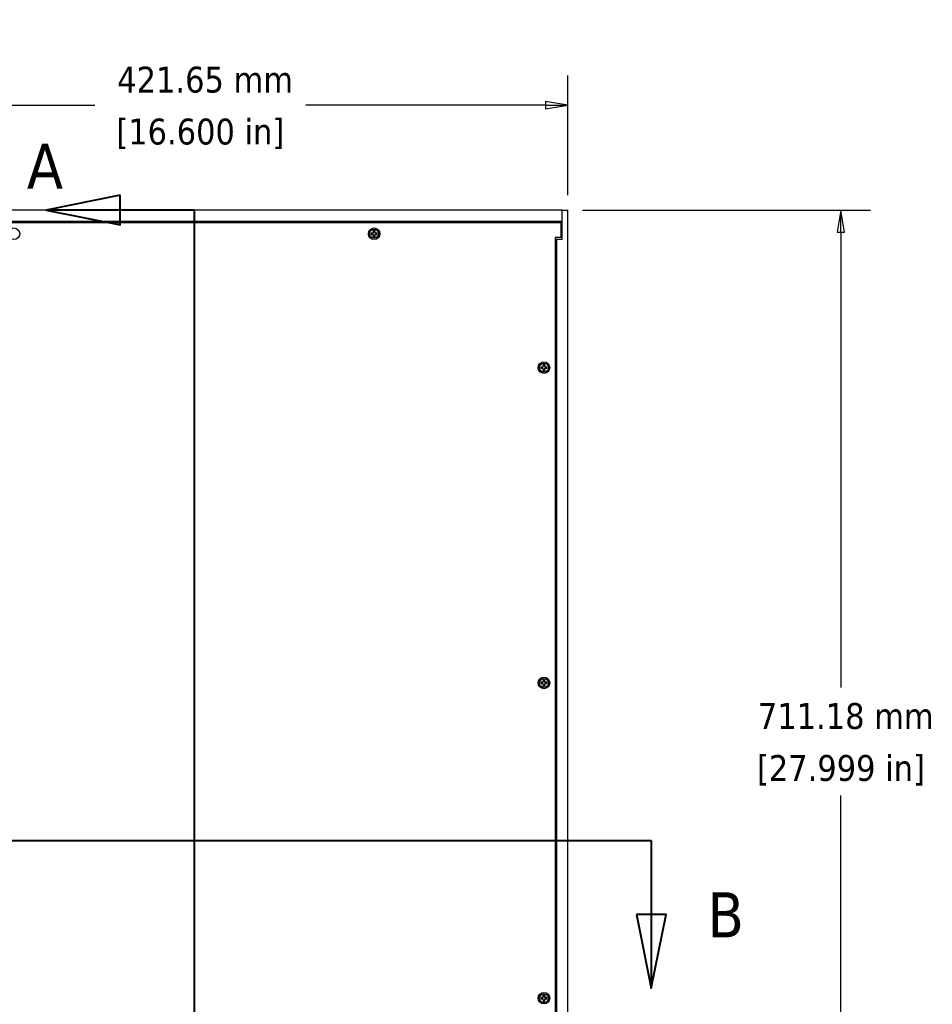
# Model space of a CAD drawing. Header units: millimetres. Extents: x 80 to 2248, y 80 to 1719.
# Tile 27 of 67: x 456 to 971, y 823 to 1378. Entities that reach past the tile are written whole.
import ezdxf

# ---------------------------------------------------------------- set-up
doc = ezdxf.new("R2010")
doc.units = ezdxf.units.MM
doc.header["$LTSCALE"] = 8.333333
doc.linetypes.add('DOUBLE_DASH_CHAIN', pattern=[1.2403, 0.6614, -0.0827, 0.1654, -0.0827, 0.1654, -0.0827])
for name, color, linetype, lineweight in [('Dimension (ANSI)', 7, 'Continuous', 25), ('Section Line (ANSI)', 7, 'DOUBLE_DASH_CHAIN', 40), ('Visible (ANSI)', 7, 'Continuous', 25)]:
    doc.layers.add(name, color=color, linetype=linetype, lineweight=lineweight)
doc.styles.add('Note Text (ANSI)', font='tahoma.ttf')
doc.styles.add('Note Text (ANSI) - 3DA', font='tahoma.ttf')
doc.dimstyles.new('Default - mm (ANSI)', dxfattribs={"dimscale": 8.333333, "dimtxt": 1.75, "dimasz": 1.5, "dimexe": 2, "dimexo": 1, "dimgap": 0.8, "dimtad": 0, "dimtih": 1, "dimtoh": 1, "dimrnd": 1e-08, "dimzin": 0, "dimdsep": 46, "dimtxsty": 'Note Text (ANSI)', "dimblk": 'Filled-2', "dimcen": 0.09, "dimdle": 10, "dimclrd": 256, "dimclre": 256, "dimclrt": 256, "dimadec": 1, "dimazin": 0, "dimtfac": 1.741714, "dimtofl": 0, "dimtmove": 0, "dimatfit": 3, "dimldrblk": 'Filled-1', "dimfxl": 1, "dimtolj": 1, "dimtzin": 0, "dimlwd": -1, "dimlwe": -1, "dimarcsym": 0})

# ---------------------------------------------------------------- blocks, each defined once
blk = doc.blocks.new('2dTransSection0')
at = {"layer": 'Section Line (ANSI)', "linetype": 'Continuous'}
for p, q in [((61.508, 153.538), (56.508, 152.538)), ((61.508, 151.538), (61.508, 153.538)), ((61.508, 152.538), (56.508, 152.538)), ((56.508, 152.538), (61.508, 151.538)), ((66.508, 152.538), (61.508, 152.538)), ((66.508, 152.538), (66.508, 145.064)), ((66.508, 74.67), (66.508, 67.196)), ((61.508, 68.196), (56.508, 67.196)), ((61.508, 66.196), (61.508, 68.196)), ((61.508, 67.196), (56.508, 67.196)), ((56.508, 67.196), (61.508, 66.196)), ((66.508, 67.196), (61.508, 67.196))]:
    blk.add_line(p, q, dxfattribs=at)
at = {"layer": 'Section Line (ANSI)', "linetype": 'DOUBLE_DASH_CHAIN', "ltscale": 12.556316}
blk.add_line((66.508, 152.538), (66.508, 67.196), dxfattribs=at)
at = {"layer": 'Section Line (ANSI)', "linetype": 'Continuous', "flags": 128}
for points in [[(61.508, 153.538), (56.508, 152.538), (61.508, 151.538), (61.508, 153.538)], [(61.508, 68.196), (56.508, 67.196), (61.508, 66.196), (61.508, 68.196)]]:
    blk.add_lwpolyline(points, dxfattribs=at)
at = {"layer": 'Section Line (ANSI)'}
for points in [[(61.508, 153.538), (56.508, 152.538), (61.508, 151.538), (61.508, 153.538)], [(61.508, 68.196), (56.508, 67.196), (61.508, 66.196), (61.508, 68.196)]]:
    blk.add_solid(points, dxfattribs=at)
at = {"layer": 'Section Line (ANSI)', "char_height": 3.048, "attachment_point": 7, "style": 'Note Text (ANSI) - 3DA'}
for insert in [(55.188, 153.973), (55.462, 62.185)]:
    blk.add_mtext('A', dxfattribs=dict(at, insert=insert))
blk = doc.blocks.new('2dTransSection1')
at = {"layer": 'Section Line (ANSI)', "linetype": 'DOUBLE_DASH_CHAIN', "ltscale": 14.02702}
blk.add_line((35.978, 109.867), (97.469, 109.867), dxfattribs=at)
at = {"layer": 'Section Line (ANSI)', "linetype": 'Continuous'}
for p, q in [((88.172, 109.867), (97.469, 109.867)), ((97.469, 109.867), (97.469, 104.867)), ((96.469, 104.867), (97.469, 99.867)), ((98.469, 104.867), (96.469, 104.867)), ((97.469, 104.867), (97.469, 99.867)), ((97.469, 99.867), (98.469, 104.867))]:
    blk.add_line(p, q, dxfattribs=at)
at = {"layer": 'Section Line (ANSI)', "linetype": 'Continuous', "flags": 128}
blk.add_lwpolyline([(96.469, 104.867), (97.469, 99.867), (98.469, 104.867), (96.469, 104.867)], dxfattribs=at)
at = {"layer": 'Section Line (ANSI)'}
blk.add_solid([(96.469, 104.867), (97.469, 99.867), (98.469, 104.867), (96.469, 104.867)], dxfattribs=at)
at = {"layer": 'Section Line (ANSI)', "insert": (101.274, 103.319), "char_height": 3.048, "attachment_point": 7, "style": 'Note Text (ANSI) - 3DA'}
blk.add_mtext('B', dxfattribs=at)
blk = doc.blocks.new('Filled-2')
at = {"color": 0}
for p, q in [((0, 0), (-1, 0.167)), ((-1, 0.167), (-1, -0.167)), ((-1, 0), (0, 0)), ((-1, -0.167), (0, 0))]:
    blk.add_line(p, q, dxfattribs=at)
at = {"color": 0, "flags": 128}
blk.add_lwpolyline([(-1, -0.167), (0, 0), (-1, 0.167), (-1, -0.167)], dxfattribs=at)
at = {"color": 0}
blk.add_solid([(-1, -0.167), (0, 0), (-1, 0.167), (-1, -0.167)], dxfattribs=at)
blk = doc.blocks.new('*D10')
at = {"layer": 'Defpoints', "color": 0, "transparency": 16777216}
for p in [(765.06, 1271.15), (919.21, 1271.15), (795.54, 559.97)]:
    blk.add_point(p, dxfattribs=at)
at = {"layer": 'Dimension (ANSI)', "transparency": 16777216}
for p, q in [((773.4, 1271.15), (935.88, 1271.15)), ((919.21, 1258.65), (919.21, 1001.88)), ((919.21, 572.47), (919.21, 940.88)), ((803.88, 559.97), (935.88, 559.97))]:
    blk.add_line(p, q, dxfattribs=at)
at = {"layer": 'Dimension (ANSI)', "transparency": 16777216, "xscale": 12.5, "yscale": 12.5, "zscale": 12.5}
for p, rotation in [((919.21, 1271.15), 90), ((919.21, 559.97), 270)]:
    blk.add_blockref('Filled-2', p, dxfattribs=dict(at, rotation=rotation))
at = {"layer": 'Dimension (ANSI)', "transparency": 16777216, "char_height": 14.5833, "attachment_point": 5, "style": 'Note Text (ANSI)'}
for s, insert in [('\\A1; 711.18 mm', (919.21, 985.67)), ('\\A1;[27.999 in]', (919.21, 955.18))]:
    blk.add_mtext(s, dxfattribs=dict(at, insert=insert))
blk = doc.blocks.new('Filled-1')
at = {"color": 0}
for p, q in [((0, 0), (-1, 0.333)), ((-1, 0.333), (-1, -0.333)), ((-1, 0), (0, 0)), ((-1, -0.333), (0, 0))]:
    blk.add_line(p, q, dxfattribs=at)
at = {"color": 0, "flags": 128}
blk.add_lwpolyline([(-1, -0.333), (0, 0), (-1, 0.333), (-1, -0.333)], dxfattribs=at)
at = {"color": 0}
blk.add_solid([(-1, -0.333), (0, 0), (-1, 0.333), (-1, -0.333)], dxfattribs=at)
blk = doc.blocks.new('*D18')
at = {"layer": 'Defpoints', "color": 0, "transparency": 16777216}
for p in [(343.41, 1330.3), (343.41, 1271.15), (765.06, 1271.15)]:
    blk.add_point(p, dxfattribs=at)
at = {"layer": 'Dimension (ANSI)', "transparency": 16777216}
for p, q in [((343.41, 1279.48), (343.41, 1346.96)), ((765.06, 1279.48), (765.06, 1346.96)), ((355.91, 1330.3), (498.21, 1330.3)), ((752.56, 1330.3), (617.34, 1330.3))]:
    blk.add_line(p, q, dxfattribs=at)
at = {"layer": 'Dimension (ANSI)', "transparency": 16777216, "xscale": 12.5, "yscale": 12.5, "zscale": 12.5, "rotation": 180}
blk.add_blockref('Filled-2', (343.41, 1330.3), dxfattribs=at)
at = {"layer": 'Dimension (ANSI)', "transparency": 16777216, "xscale": 12.5, "yscale": 12.5, "zscale": 12.5}
blk.add_blockref('Filled-2', (765.06, 1330.3), dxfattribs=at)
at = {"layer": 'Dimension (ANSI)', "transparency": 16777216, "char_height": 14.5833, "attachment_point": 5, "style": 'Note Text (ANSI)'}
for s, insert in [('\\A1; 421.65 mm', (557.77, 1344.56)), ('\\A1;[16.600 in]', (557.77, 1314.09))]:
    blk.add_mtext(s, dxfattribs=dict(at, insert=insert))

msp = doc.modelspace()

# ---------------------------------------------------------------- linework, layer by layer
at = {"layer": 'Visible (ANSI)'}
for p, q in [((761.8869, 1271.1495), (346.5869, 1271.1495)), ((761.8869, 1271.1495), (765.0619, 1271.1495)), ((761.8869, 1254.6495), (761.8869, 1271.1495)), ((765.0619, 598.0695), (765.0619, 1271.1495)), ((346.5869, 1264.7995), (761.8869, 1264.7995)), ((347.3412, 1264.0602), (761.1326, 1264.0602)), ((761.1326, 1264.0602), (761.1326, 1255.6782)), ((761.1326, 1263.5295), (761.8869, 1263.5295)), ((654.7781, 1258.12), (654.0783, 1258.12)), ((654.0783, 1257.402), (654.7781, 1257.402)), ((655.273, 1258.325), (654.7781, 1258.12)), ((654.7945, 1258.0374), (654.7781, 1258.12)), ((654.7945, 1257.4847), (654.7781, 1257.402)), ((654.7781, 1257.402), (655.273, 1257.1971)), ((655.4779, 1258.8198), (655.273, 1258.325)), ((655.3682, 1258.2297), (655.273, 1258.325)), ((655.3682, 1257.2923), (655.273, 1257.1971)), ((655.273, 1257.1971), (655.4779, 1256.7022)), ((655.4779, 1259.5197), (655.4779, 1258.8198)), ((655.5606, 1258.8034), (655.4779, 1258.8198)), ((655.5606, 1256.7186), (655.4779, 1256.7022)), ((655.4779, 1256.7022), (655.4779, 1256.0024)), ((656.1133, 1258.8034), (656.1959, 1258.8198)), ((656.1133, 1256.7186), (656.1959, 1256.7022)), ((656.1959, 1258.8198), (656.1959, 1259.5197)), ((656.4009, 1258.325), (656.1959, 1258.8198)), ((656.1959, 1256.7022), (656.4009, 1257.1971)), ((656.1959, 1256.0024), (656.1959, 1256.7022)), ((656.3056, 1258.2297), (656.4009, 1258.325)), ((656.3056, 1257.2923), (656.4009, 1257.1971)), ((656.8958, 1258.12), (656.4009, 1258.325)), ((656.4009, 1257.1971), (656.8958, 1257.402)), ((656.8793, 1258.0374), (656.8958, 1258.12)), ((656.8793, 1257.4847), (656.8958, 1257.402)), ((657.5956, 1258.12), (656.8958, 1258.12)), ((656.8958, 1257.402), (657.5956, 1257.402)), ((761.1326, 1255.6782), (757.9576, 1255.6782)), ((757.9576, 1255.6782), (757.9576, 575.4408)), ((757.9576, 1254.6495), (758.7119, 1254.6495)), ((758.7119, 1254.6495), (758.7119, 576.4695)), ((758.7119, 1254.6495), (761.8869, 1254.6495)), ((751.0945, 1182.8235), (750.5996, 1182.6185)), ((751.2994, 1183.3183), (751.0945, 1182.8235)), ((751.1897, 1182.7282), (751.0945, 1182.8235)), ((751.2994, 1184.0182), (751.2994, 1183.3183)), ((751.3821, 1183.3019), (751.2994, 1183.3183)), ((751.9348, 1183.3019), (752.0174, 1183.3183)), ((752.0174, 1183.3183), (752.0174, 1184.0182)), ((752.2224, 1182.8235), (752.0174, 1183.3183)), ((752.1271, 1182.7282), (752.2224, 1182.8235)), ((752.7173, 1182.6185), (752.2224, 1182.8235)), ((750.5996, 1182.6185), (749.8998, 1182.6185)), ((749.8998, 1181.9005), (750.5996, 1181.9005)), ((750.616, 1182.5359), (750.5996, 1182.6185)), ((750.616, 1181.9832), (750.5996, 1181.9005)), ((750.5996, 1181.9005), (751.0945, 1181.6956)), ((751.1897, 1181.7908), (751.0945, 1181.6956)), ((751.0945, 1181.6956), (751.2994, 1181.2007)), ((751.3821, 1181.2171), (751.2994, 1181.2007)), ((751.2994, 1181.2007), (751.2994, 1180.5009)), ((751.9348, 1181.2171), (752.0174, 1181.2007)), ((752.0174, 1181.2007), (752.2224, 1181.6956)), ((752.0174, 1180.5009), (752.0174, 1181.2007)), ((752.1271, 1181.7908), (752.2224, 1181.6956)), ((752.2224, 1181.6956), (752.7173, 1181.9005)), ((752.7008, 1182.5359), (752.7173, 1182.6185)), ((752.7008, 1181.9832), (752.7173, 1181.9005)), ((753.4171, 1182.6185), (752.7173, 1182.6185)), ((752.7173, 1181.9005), (753.4171, 1181.9005)), ((751.2994, 1005.5183), (751.0945, 1005.0235)), ((751.2994, 1006.2182), (751.2994, 1005.5183)), ((751.3821, 1005.5019), (751.2994, 1005.5183)), ((751.9348, 1005.5019), (752.0174, 1005.5183)), ((752.0174, 1005.5183), (752.0174, 1006.2182)), ((752.2224, 1005.0235), (752.0174, 1005.5183)), ((750.5996, 1004.8185), (749.8998, 1004.8185)), ((749.8998, 1004.1005), (750.5996, 1004.1005)), ((751.0945, 1005.0235), (750.5996, 1004.8185)), ((750.616, 1004.7359), (750.5996, 1004.8185)), ((750.616, 1004.1832), (750.5996, 1004.1005)), ((750.5996, 1004.1005), (751.0945, 1003.8956)), ((751.1897, 1004.9282), (751.0945, 1005.0235)), ((751.1897, 1003.9908), (751.0945, 1003.8956)), ((751.0945, 1003.8956), (751.2994, 1003.4007)), ((751.3821, 1003.4171), (751.2994, 1003.4007)), ((751.2994, 1003.4007), (751.2994, 1002.7009)), ((751.9348, 1003.4171), (752.0174, 1003.4007)), ((752.0174, 1003.4007), (752.2224, 1003.8956)), ((752.0174, 1002.7009), (752.0174, 1003.4007)), ((752.1271, 1004.9282), (752.2224, 1005.0235)), ((752.1271, 1003.9908), (752.2224, 1003.8956)), ((752.7173, 1004.8185), (752.2224, 1005.0235)), ((752.2224, 1003.8956), (752.7173, 1004.1005)), ((752.7008, 1004.7359), (752.7173, 1004.8185)), ((752.7008, 1004.1832), (752.7173, 1004.1005)), ((753.4171, 1004.8185), (752.7173, 1004.8185)), ((752.7173, 1004.1005), (753.4171, 1004.1005)), ((751.2994, 827.7183), (751.0945, 827.2235)), ((751.2994, 828.4182), (751.2994, 827.7183)), ((751.3821, 827.7019), (751.2994, 827.7183)), ((751.9348, 827.7019), (752.0174, 827.7183)), ((752.0174, 827.7183), (752.0174, 828.4182)), ((752.2224, 827.2235), (752.0174, 827.7183)), ((750.5996, 827.0185), (749.8998, 827.0185)), ((749.8998, 826.3005), (750.5996, 826.3005)), ((751.0945, 827.2235), (750.5996, 827.0185)), ((750.616, 826.9359), (750.5996, 827.0185)), ((750.616, 826.3832), (750.5996, 826.3005)), ((750.5996, 826.3005), (751.0945, 826.0956)), ((751.1897, 827.1282), (751.0945, 827.2235)), ((751.1897, 826.1908), (751.0945, 826.0956)), ((751.0945, 826.0956), (751.2994, 825.6007)), ((751.3821, 825.6171), (751.2994, 825.6007)), ((751.2994, 825.6007), (751.2994, 824.9009)), ((751.9348, 825.6171), (752.0174, 825.6007)), ((752.0174, 825.6007), (752.2224, 826.0956)), ((752.0174, 824.9009), (752.0174, 825.6007)), ((752.1271, 827.1282), (752.2224, 827.2235)), ((752.1271, 826.1908), (752.2224, 826.0956)), ((752.7173, 827.0185), (752.2224, 827.2235)), ((752.2224, 826.0956), (752.7173, 826.3005)), ((752.7008, 826.9359), (752.7173, 827.0185)), ((752.7008, 826.3832), (752.7173, 826.3005)), ((753.4171, 827.0185), (752.7173, 827.0185)), ((752.7173, 826.3005), (753.4171, 826.3005))]:
    msp.add_line(p, q, dxfattribs=at)
for centre, radius in [((452.6369, 1257.761), 3.2512), ((655.8369, 1257.761), 3.2512), ((655.8369, 1257.761), 2.54), ((751.6584, 1182.2595), 3.2512), ((751.6584, 1182.2595), 2.54), ((751.6584, 1004.4595), 3.2512), ((751.6584, 1004.4595), 2.54), ((751.6584, 826.6595), 3.2512), ((751.6584, 826.6595), 2.54)]:
    msp.add_circle(centre, radius, dxfattribs=at)
for centre, radius, start, end in [((655.8369, 1257.761), 1.7949, 168.463041, 191.536959), ((655.8369, 1257.761), 1.7483, 168.660385, 191.339615), ((655.8369, 1257.761), 1.7949, 78.463041, 101.536959), ((655.8369, 1257.761), 1.7949, 258.463041, 281.536959), ((655.8369, 1257.761), 1.7483, 78.660385, 101.339615), ((655.8369, 1257.761), 1.7483, 258.660385, 281.339615), ((655.8369, 1257.761), 1.7483, 348.660385, 11.339615), ((655.8369, 1257.761), 1.7949, 348.463041, 11.536959), ((751.6584, 1182.2595), 1.7949, 78.463041, 101.536959), ((751.6584, 1182.2595), 1.7483, 78.660385, 101.339615), ((751.6584, 1182.2595), 1.7949, 168.463041, 191.536959), ((751.6584, 1182.2595), 1.7483, 168.660385, 191.339615), ((751.6584, 1182.2595), 1.7949, 258.463041, 281.536959), ((751.6584, 1182.2595), 1.7483, 258.660385, 281.339615), ((751.6584, 1182.2595), 1.7483, 348.660385, 11.339615), ((751.6584, 1182.2595), 1.7949, 348.463041, 11.536959), ((751.6584, 1004.4595), 1.7949, 78.463041, 101.536959), ((751.6584, 1004.4595), 1.7483, 78.660385, 101.339615), ((751.6584, 1004.4595), 1.7949, 168.463041, 191.536959), ((751.6584, 1004.4595), 1.7483, 168.660385, 191.339615), ((751.6584, 1004.4595), 1.7949, 258.463041, 281.536959), ((751.6584, 1004.4595), 1.7483, 258.660385, 281.339615), ((751.6584, 1004.4595), 1.7483, 348.660385, 11.339615), ((751.6584, 1004.4595), 1.7949, 348.463041, 11.536959), ((751.6584, 826.6595), 1.7949, 78.463041, 101.536959), ((751.6584, 826.6595), 1.7483, 78.660385, 101.339615), ((751.6584, 826.6595), 1.7949, 168.463041, 191.536959), ((751.6584, 826.6595), 1.7483, 168.660385, 191.339615), ((751.6584, 826.6595), 1.7949, 258.463041, 281.536959), ((751.6584, 826.6595), 1.7483, 258.660385, 281.339615), ((751.6584, 826.6595), 1.7483, 348.660385, 11.339615), ((751.6584, 826.6595), 1.7949, 348.463041, 11.536959)]:
    msp.add_arc(centre, radius, start, end, dxfattribs=at)
for points, weights in [([(654.1228, 1258.1048), (654.1008, 1258.1123), (654.0783, 1258.12)], [1.01218915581, 1.01172679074, 1.01110160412]), ([(654.1228, 1257.4173), (654.1008, 1257.4097), (654.0783, 1257.402)], [1.01218915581, 1.01172679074, 1.01110160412]), ([(654.1228, 1258.1048), (654.5392, 1258.0628), (654.7945, 1258.0374)], [1.53696783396, 1.9683578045, 2.37346205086]), ([(654.7945, 1257.4847), (654.5392, 1257.4592), (654.1228, 1257.4173)], [2.37346205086, 1.9683578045, 1.53696783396]), ([(654.7945, 1258.0374), (655.1568, 1258.1525), (655.3682, 1258.2297)], [2.07391766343, 2.6044802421, 2.81776863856]), ([(655.3682, 1257.2923), (655.1568, 1257.3696), (654.7945, 1257.4847)], [2.81776863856, 2.60448024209, 2.07391766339]), ([(655.3682, 1258.2297), (655.4455, 1258.4411), (655.5606, 1258.8034)], [2.81776863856, 2.60448024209, 2.07391766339]), ([(655.5606, 1256.7186), (655.4455, 1257.0809), (655.3682, 1257.2923)], [2.07391766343, 2.6044802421, 2.81776863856]), ([(655.4932, 1259.4752), (655.4857, 1259.4971), (655.4779, 1259.5197)], [1.01218915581, 1.01172679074, 1.01110160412]), ([(655.4932, 1256.0469), (655.4857, 1256.0249), (655.4779, 1256.0024)], [1.01218915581, 1.01172679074, 1.01110160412]), ([(655.5606, 1258.8034), (655.5351, 1259.0587), (655.4932, 1259.4752)], [2.37346205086, 1.9683578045, 1.53696783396]), ([(655.4932, 1256.0469), (655.5351, 1256.4633), (655.5606, 1256.7186)], [1.53696783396, 1.9683578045, 2.37346205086]), ([(656.1807, 1259.4752), (656.1388, 1259.0587), (656.1133, 1258.8034)], [1.53696783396, 1.9683578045, 2.37346205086]), ([(656.1133, 1258.8034), (656.2284, 1258.4411), (656.3056, 1258.2297)], [2.07391766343, 2.6044802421, 2.81776863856]), ([(656.3056, 1257.2923), (656.2284, 1257.0809), (656.1133, 1256.7186)], [2.81776863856, 2.6044802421, 2.07391766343]), ([(656.1133, 1256.7186), (656.1388, 1256.4633), (656.1807, 1256.0469)], [2.37346205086, 1.9683578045, 1.53696783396]), ([(656.1807, 1259.4752), (656.1882, 1259.4971), (656.1959, 1259.5197)], [1.01218915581, 1.01172679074, 1.01110160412]), ([(656.1807, 1256.0469), (656.1882, 1256.0249), (656.1959, 1256.0024)], [1.01218915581, 1.01172679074, 1.01110160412]), ([(656.3056, 1258.2297), (656.517, 1258.1525), (656.8793, 1258.0374)], [2.81776863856, 2.60448024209, 2.07391766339]), ([(656.8793, 1257.4847), (656.517, 1257.3696), (656.3056, 1257.2923)], [2.07391766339, 2.60448024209, 2.81776863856]), ([(656.8793, 1258.0374), (657.1346, 1258.0628), (657.5511, 1258.1048)], [2.37346205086, 1.9683578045, 1.53696783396]), ([(657.5511, 1257.4173), (657.1346, 1257.4592), (656.8793, 1257.4847)], [1.53696783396, 1.9683578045, 2.37346205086]), ([(657.5511, 1258.1048), (657.5731, 1258.1123), (657.5956, 1258.12)], [1.01218915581, 1.01172679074, 1.01110160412]), ([(657.5511, 1257.4173), (657.5731, 1257.4097), (657.5956, 1257.402)], [1.01218915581, 1.01172679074, 1.01110160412]), ([(750.616, 1182.5359), (750.9783, 1182.651), (751.1897, 1182.7282)], [2.07391766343, 2.6044802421, 2.81776863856]), ([(751.1897, 1182.7282), (751.267, 1182.9396), (751.3821, 1183.3019)], [2.81776863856, 2.60448024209, 2.07391766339]), ([(751.3147, 1183.9737), (751.3072, 1183.9956), (751.2994, 1184.0182)], [1.01218915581, 1.01172679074, 1.01110160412]), ([(751.3821, 1183.3019), (751.3566, 1183.5572), (751.3147, 1183.9737)], [2.37346205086, 1.9683578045, 1.53696783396]), ([(752.0022, 1183.9737), (751.9603, 1183.5572), (751.9348, 1183.3019)], [1.53696783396, 1.9683578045, 2.37346205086]), ([(751.9348, 1183.3019), (752.0499, 1182.9396), (752.1271, 1182.7282)], [2.07391766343, 2.6044802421, 2.81776863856]), ([(752.0022, 1183.9737), (752.0097, 1183.9956), (752.0174, 1184.0182)], [1.01218915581, 1.01172679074, 1.01110160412]), ([(752.1271, 1182.7282), (752.3385, 1182.651), (752.7008, 1182.5359)], [2.81776863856, 2.60448024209, 2.07391766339]), ([(749.9443, 1182.6033), (749.9223, 1182.6108), (749.8998, 1182.6185)], [1.01218915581, 1.01172679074, 1.01110160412]), ([(749.9443, 1181.9158), (749.9223, 1181.9082), (749.8998, 1181.9005)], [1.01218915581, 1.01172679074, 1.01110160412]), ([(749.9443, 1182.6033), (750.3607, 1182.5613), (750.616, 1182.5359)], [1.53696783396, 1.9683578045, 2.37346205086]), ([(750.616, 1181.9832), (750.3607, 1181.9577), (749.9443, 1181.9158)], [2.37346205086, 1.9683578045, 1.53696783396]), ([(751.1897, 1181.7908), (750.9783, 1181.8681), (750.616, 1181.9832)], [2.81776863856, 2.60448024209, 2.07391766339]), ([(751.3821, 1181.2171), (751.267, 1181.5794), (751.1897, 1181.7908)], [2.07391766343, 2.6044802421, 2.81776863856]), ([(751.3147, 1180.5454), (751.3072, 1180.5234), (751.2994, 1180.5009)], [1.01218915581, 1.01172679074, 1.01110160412]), ([(751.3147, 1180.5454), (751.3566, 1180.9618), (751.3821, 1181.2171)], [1.53696783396, 1.9683578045, 2.37346205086]), ([(752.1271, 1181.7908), (752.0499, 1181.5794), (751.9348, 1181.2171)], [2.81776863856, 2.6044802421, 2.07391766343]), ([(751.9348, 1181.2171), (751.9603, 1180.9618), (752.0022, 1180.5454)], [2.37346205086, 1.9683578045, 1.53696783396]), ([(752.0022, 1180.5454), (752.0097, 1180.5234), (752.0174, 1180.5009)], [1.01218915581, 1.01172679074, 1.01110160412]), ([(752.7008, 1181.9832), (752.3385, 1181.8681), (752.1271, 1181.7908)], [2.07391766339, 2.60448024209, 2.81776863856]), ([(752.7008, 1182.5359), (752.9561, 1182.5613), (753.3726, 1182.6033)], [2.37346205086, 1.9683578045, 1.53696783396]), ([(753.3726, 1181.9158), (752.9561, 1181.9577), (752.7008, 1181.9832)], [1.53696783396, 1.9683578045, 2.37346205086]), ([(753.3726, 1182.6033), (753.3946, 1182.6108), (753.4171, 1182.6185)], [1.01218915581, 1.01172679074, 1.01110160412]), ([(753.3726, 1181.9158), (753.3946, 1181.9082), (753.4171, 1181.9005)], [1.01218915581, 1.01172679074, 1.01110160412]), ([(751.1897, 1004.9282), (751.267, 1005.1396), (751.3821, 1005.5019)], [2.81776863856, 2.60448024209, 2.07391766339]), ([(751.3147, 1006.1737), (751.3072, 1006.1956), (751.2994, 1006.2182)], [1.01218915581, 1.01172679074, 1.01110160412]), ([(751.3821, 1005.5019), (751.3566, 1005.7572), (751.3147, 1006.1737)], [2.37346205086, 1.9683578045, 1.53696783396]), ([(752.0022, 1006.1737), (751.9603, 1005.7572), (751.9348, 1005.5019)], [1.53696783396, 1.9683578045, 2.37346205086]), ([(751.9348, 1005.5019), (752.0499, 1005.1396), (752.1271, 1004.9282)], [2.07391766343, 2.6044802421, 2.81776863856]), ([(752.0022, 1006.1737), (752.0097, 1006.1956), (752.0174, 1006.2182)], [1.01218915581, 1.01172679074, 1.01110160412]), ([(749.9443, 1004.8033), (749.9223, 1004.8108), (749.8998, 1004.8185)], [1.01218915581, 1.01172679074, 1.01110160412]), ([(749.9443, 1004.1158), (749.9223, 1004.1082), (749.8998, 1004.1005)], [1.01218915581, 1.01172679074, 1.01110160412]), ([(749.9443, 1004.8033), (750.3607, 1004.7613), (750.616, 1004.7359)], [1.53696783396, 1.9683578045, 2.37346205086]), ([(750.616, 1004.1832), (750.3607, 1004.1577), (749.9443, 1004.1158)], [2.37346205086, 1.9683578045, 1.53696783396]), ([(750.616, 1004.7359), (750.9783, 1004.851), (751.1897, 1004.9282)], [2.07391766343, 2.6044802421, 2.81776863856]), ([(751.1897, 1003.9908), (750.9783, 1004.0681), (750.616, 1004.1832)], [2.81776863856, 2.60448024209, 2.07391766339]), ([(751.3821, 1003.4171), (751.267, 1003.7794), (751.1897, 1003.9908)], [2.07391766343, 2.6044802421, 2.81776863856]), ([(751.3147, 1002.7454), (751.3072, 1002.7234), (751.2994, 1002.7009)], [1.01218915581, 1.01172679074, 1.01110160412]), ([(751.3147, 1002.7454), (751.3566, 1003.1618), (751.3821, 1003.4171)], [1.53696783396, 1.9683578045, 2.37346205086]), ([(752.1271, 1003.9908), (752.0499, 1003.7794), (751.9348, 1003.4171)], [2.81776863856, 2.6044802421, 2.07391766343]), ([(751.9348, 1003.4171), (751.9603, 1003.1618), (752.0022, 1002.7454)], [2.37346205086, 1.9683578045, 1.53696783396]), ([(752.0022, 1002.7454), (752.0097, 1002.7234), (752.0174, 1002.7009)], [1.01218915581, 1.01172679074, 1.01110160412]), ([(752.1271, 1004.9282), (752.3385, 1004.851), (752.7008, 1004.7359)], [2.81776863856, 2.60448024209, 2.07391766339]), ([(752.7008, 1004.1832), (752.3385, 1004.0681), (752.1271, 1003.9908)], [2.07391766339, 2.60448024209, 2.81776863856]), ([(752.7008, 1004.7359), (752.9561, 1004.7613), (753.3726, 1004.8033)], [2.37346205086, 1.9683578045, 1.53696783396]), ([(753.3726, 1004.1158), (752.9561, 1004.1577), (752.7008, 1004.1832)], [1.53696783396, 1.9683578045, 2.37346205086]), ([(753.3726, 1004.8033), (753.3946, 1004.8108), (753.4171, 1004.8185)], [1.01218915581, 1.01172679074, 1.01110160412]), ([(753.3726, 1004.1158), (753.3946, 1004.1082), (753.4171, 1004.1005)], [1.01218915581, 1.01172679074, 1.01110160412]), ([(751.1897, 827.1282), (751.267, 827.3396), (751.3821, 827.7019)], [2.81776863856, 2.60448024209, 2.07391766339]), ([(751.3147, 828.3737), (751.3072, 828.3956), (751.2994, 828.4182)], [1.01218915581, 1.01172679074, 1.01110160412]), ([(751.3821, 827.7019), (751.3566, 827.9572), (751.3147, 828.3737)], [2.37346205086, 1.9683578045, 1.53696783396]), ([(752.0022, 828.3737), (751.9603, 827.9572), (751.9348, 827.7019)], [1.53696783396, 1.9683578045, 2.37346205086]), ([(751.9348, 827.7019), (752.0499, 827.3396), (752.1271, 827.1282)], [2.07391766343, 2.6044802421, 2.81776863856]), ([(752.0022, 828.3737), (752.0097, 828.3956), (752.0174, 828.4182)], [1.01218915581, 1.01172679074, 1.01110160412]), ([(749.9443, 827.0033), (749.9223, 827.0108), (749.8998, 827.0185)], [1.01218915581, 1.01172679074, 1.01110160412]), ([(749.9443, 826.3158), (749.9223, 826.3082), (749.8998, 826.3005)], [1.01218915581, 1.01172679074, 1.01110160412]), ([(749.9443, 827.0033), (750.3607, 826.9613), (750.616, 826.9359)], [1.53696783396, 1.9683578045, 2.37346205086]), ([(750.616, 826.3832), (750.3607, 826.3577), (749.9443, 826.3158)], [2.37346205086, 1.9683578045, 1.53696783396]), ([(750.616, 826.9359), (750.9783, 827.051), (751.1897, 827.1282)], [2.07391766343, 2.6044802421, 2.81776863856]), ([(751.1897, 826.1908), (750.9783, 826.2681), (750.616, 826.3832)], [2.81776863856, 2.60448024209, 2.07391766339]), ([(751.3821, 825.6171), (751.267, 825.9794), (751.1897, 826.1908)], [2.07391766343, 2.6044802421, 2.81776863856]), ([(751.3147, 824.9454), (751.3072, 824.9234), (751.2994, 824.9009)], [1.01218915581, 1.01172679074, 1.01110160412]), ([(751.3147, 824.9454), (751.3566, 825.3618), (751.3821, 825.6171)], [1.53696783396, 1.9683578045, 2.37346205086]), ([(752.1271, 826.1908), (752.0499, 825.9794), (751.9348, 825.6171)], [2.81776863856, 2.6044802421, 2.07391766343]), ([(751.9348, 825.6171), (751.9603, 825.3618), (752.0022, 824.9454)], [2.37346205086, 1.9683578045, 1.53696783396]), ([(752.0022, 824.9454), (752.0097, 824.9234), (752.0174, 824.9009)], [1.01218915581, 1.01172679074, 1.01110160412]), ([(752.1271, 827.1282), (752.3385, 827.051), (752.7008, 826.9359)], [2.81776863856, 2.60448024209, 2.07391766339]), ([(752.7008, 826.3832), (752.3385, 826.2681), (752.1271, 826.1908)], [2.07391766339, 2.60448024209, 2.81776863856]), ([(752.7008, 826.9359), (752.9561, 826.9613), (753.3726, 827.0033)], [2.37346205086, 1.9683578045, 1.53696783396]), ([(753.3726, 826.3158), (752.9561, 826.3577), (752.7008, 826.3832)], [1.53696783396, 1.9683578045, 2.37346205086]), ([(753.3726, 827.0033), (753.3946, 827.0108), (753.4171, 827.0185)], [1.01218915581, 1.01172679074, 1.01110160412]), ([(753.3726, 826.3158), (753.3946, 826.3082), (753.4171, 826.3005)], [1.01218915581, 1.01172679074, 1.01110160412])]:
    msp.add_rational_spline(points, weights, degree=2, dxfattribs=at)

# ---------------------------------------------------------------- block references
at = {"layer": 'Section Line (ANSI)', "xscale": 8.333333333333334, "yscale": 8.333333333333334, "zscale": 8.333333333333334}
for name in ['2dTransSection0', '2dTransSection1']:
    msp.add_blockref(name, (0, 0), dxfattribs=at)

# ---------------------------------------------------------------- dimensions: what is measured, and where the dimension line sits
at = {"layer": 'Dimension (ANSI)'}
for base, p1, p2, angle, text, override, picture, middle in [((343.4119, 1330.2981), (765.0619, 1271.1495), (343.4119, 1271.1495), 180, ' <> mm\\X[16.600 in]', {"dimgap": 0.8, "dimtih": 0, "dimtoh": 0, "dimdec": 2, "dimpost": '', "dimtol": 0, "dimlim": 0, "dimtp": 0, "dimtm": 0, "dimtdec": 2, "dimatfit": 1}, '*D18', (557.7707, 1330.2981)), ((919.2097, 1271.1495), (795.5419, 559.9695), (765.0619, 1271.1495), 90, ' <> mm\\X[27.999 in]', {"dimgap": 0.8, "dimdec": 2, "dimpost": '', "dimtol": 0, "dimlim": 0, "dimtp": 0, "dimtm": 0, "dimtdec": 2, "dimatfit": 1}, '*D10', (919.2097, 971.3811))]:
    dim = msp.add_linear_dim(base=base, p1=p1, p2=p2, angle=angle, text=text, dimstyle='Default - mm (ANSI)', override=override, dxfattribs=at)
    dim.commit()
    dim.dimension.update_dxf_attribs({"geometry": picture, "text_midpoint": middle, "dimtype": 160})

doc.saveas('drawing.dxf')
